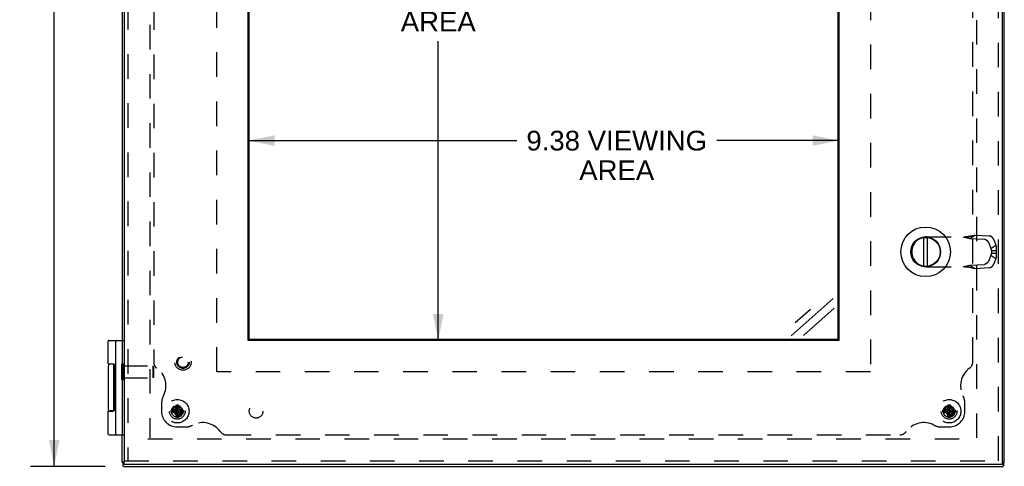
# Model space of a CAD drawing. Header units: inches. Extents: x 0 to 71, y 0 to 45.9.
# Tile 7 of 12: x 16.2 to 31.8, y 15.5 to 22.6. Entities that reach past the tile are written whole.
import ezdxf

# ---------------------------------------------------------------- set-up
doc = ezdxf.new("R2010")
doc.units = ezdxf.units.IN
doc.header["$LTSCALE"] = 3.902609
doc.header["$MEASUREMENT"] = 0
doc.linetypes.add('HIDDEN', pattern=[0.2, 0.1, -0.1])
doc.layers.get('0').update_dxf_attribs({"linetype": 'CONTINUOUS'})
for name, color, linetype in [('DEFAULT_2', 8, 'HIDDEN'), ('DIMENSIONS', 7, 'CONTINUOUS'), ('DOOR_ASSEMBLY', 7, 'CONTINUOUS'), ('SUBPANEL', 7, 'CONTINUOUS')]:
    doc.layers.add(name, color=color, linetype=linetype)
doc.styles.get("Standard").update_dxf_attribs({"font": 'arial.ttf'})
doc.dimstyles.new('DIMSTYLE_1', dxfattribs={"dimtxt": 0.313043, "dimasz": 0.417391, "dimexe": 0.09, "dimexo": 0.07, "dimgap": 0.0375, "dimtad": 0, "dimtih": 1, "dimtoh": 1, "dimzin": 4, "dimdsep": 46, "dimtxsty": 'Standard', "dimblk": '_FILLED', "dimblk1": '_FILLED', "dimblk2": '_FILLED', "dimcen": 0.09, "dimazin": 1, "dimtfac": 1, "dimtdec": 3, "dimtofl": 0, "dimtmove": 0, "dimatfit": 3, "dimldrblk": '_FILLED', "dimfxl": 0, "dimtolj": 1, "dimtzin": 4, "dimarcsym": 0})

# ---------------------------------------------------------------- blocks, each defined once
blk = doc.blocks.new('_FILLED')
at = {"color": 0, "linetype": 'ByBlock'}
blk.add_solid([(0, 0), (-1, 0.2), (-1, -0.2)], dxfattribs=at)
blk = doc.blocks.new('*D6')
at = {"layer": 'DIMENSIONS', "color": 2, "linetype": 'Continuous'}
for p, q in [((17.563, 31.541), (16.337, 31.541)), ((16.713, 31.541), (16.713, 23.854)), ((16.713, 15.541), (16.713, 23.228)), ((17.521, 15.541), (16.337, 15.541))]:
    blk.add_line(p, q, dxfattribs=at)
at = {"layer": 'DIMENSIONS', "color": 2, "linetype": 'Continuous', "xscale": 0.4173913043, "yscale": 0.4173913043, "zscale": 0.4173913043}
for p, rotation in [((16.713, 31.541), 90), ((16.713, 15.541), 270)]:
    blk.add_blockref('_FILLED', p, dxfattribs=dict(at, rotation=rotation))
at = {"layer": 'DIMENSIONS', "color": 2, "linetype": 'Continuous', "insert": (16.713, 23.698), "char_height": 0.313, "width": 1.09391, "attachment_point": 2, "line_spacing_factor": 0.9}
blk.add_mtext('16.00', dxfattribs=at)
blk = doc.blocks.new('*D7')
at = {"layer": 'DIMENSIONS', "color": 2, "linetype": 'Continuous'}
for p, q in [((22.809, 29.541), (22.809, 23.854)), ((22.809, 17.541), (22.809, 22.289))]:
    blk.add_line(p, q, dxfattribs=at)
at = {"layer": 'DIMENSIONS', "color": 2, "linetype": 'Continuous', "xscale": 0.4173913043, "yscale": 0.4173913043, "zscale": 0.4173913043}
for p, rotation in [((22.809, 29.541), 90), ((22.809, 17.541), 270)]:
    blk.add_blockref('_FILLED', p, dxfattribs=dict(at, rotation=rotation))
at = {"layer": 'DIMENSIONS', "color": 2, "linetype": 'Continuous', "insert": (22.809, 23.698), "char_height": 0.313, "width": 1.89106, "attachment_point": 2, "line_spacing_factor": 0.9}
blk.add_mtext('12.00\\PVIEWING\\PAREA', dxfattribs=at)
blk = doc.blocks.new('*D8')
at = {"layer": 'DIMENSIONS', "color": 2, "linetype": 'Continuous'}
for p, q in [((19.793, 20.712), (24.054, 20.712)), ((29.168, 20.712), (27.23, 20.712))]:
    blk.add_line(p, q, dxfattribs=at)
at = {"layer": 'DIMENSIONS', "color": 2, "linetype": 'Continuous', "xscale": 0.4173913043, "yscale": 0.4173913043, "zscale": 0.4173913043, "rotation": 180}
blk.add_blockref('_FILLED', (19.793, 20.712), dxfattribs=at)
at = {"layer": 'DIMENSIONS', "color": 2, "linetype": 'Continuous', "xscale": 0.4173913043, "yscale": 0.4173913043, "zscale": 0.4173913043}
blk.add_blockref('_FILLED', (29.168, 20.712), dxfattribs=at)
at = {"layer": 'DIMENSIONS', "color": 2, "linetype": 'Continuous', "insert": (25.642, 20.868), "char_height": 0.31304, "width": 2.86278, "attachment_point": 2, "line_spacing_factor": 0.9}
blk.add_mtext('9.38 VIEWING\\PAREA', dxfattribs=at)

msp = doc.modelspace()

# ---------------------------------------------------------------- linework, layer by layer
at = {"color": 3, "linetype": 'Continuous'}
for p, q in [((31.793, 15.601), (31.793, 31.481)), ((17.793, 22.791), (17.793, 17.541)), ((17.793, 15.601), (17.793, 16.041)), ((17.814, 15.541), (17.814, 15.542)), ((17.814, 15.541), (31.773, 15.541)), ((31.773, 15.541), (31.773, 15.542))]:
    msp.add_line(p, q, dxfattribs=at)
at = {"color": 7, "linetype": 'Continuous'}
for p, q in [((17.793, 17.541), (17.793, 16.041)), ((31.768, 15.623), (31.763, 15.628)), ((17.802, 15.601), (17.793, 15.601)), ((17.802, 15.611), (17.802, 15.56)), ((31.785, 15.56), (31.785, 15.611)), ((31.793, 15.601), (31.785, 15.601))]:
    msp.add_line(p, q, dxfattribs=at)
at = {"color": 3, "linetype": 'Continuous'}
for points in [[(17.802, 15.56), (17.802, 15.56), (17.802, 15.559), (17.802, 15.558), (17.802, 15.557), (17.803, 15.556), (17.803, 15.555), (17.804, 15.554), (17.805, 15.553)], [(17.814, 15.542), (17.814, 15.542), (17.813, 15.543), (17.813, 15.544), (17.813, 15.544), (17.812, 15.545), (17.811, 15.546), (17.811, 15.547), (17.81, 15.548), (17.809, 15.549), (17.808, 15.55), (17.806, 15.552), (17.805, 15.553)], [(31.773, 15.542), (31.773, 15.542), (31.773, 15.543), (31.774, 15.544), (31.774, 15.544), (31.775, 15.545), (31.775, 15.546), (31.776, 15.547), (31.777, 15.548), (31.778, 15.549), (31.779, 15.55), (31.78, 15.552), (31.782, 15.553)], [(31.785, 15.56), (31.785, 15.56), (31.785, 15.559), (31.785, 15.558), (31.784, 15.557), (31.784, 15.556), (31.783, 15.555), (31.783, 15.554), (31.782, 15.553)]]:
    msp.add_lwpolyline(points, dxfattribs=at)
at = {"layer": 'DEFAULT_2', "color": 8, "linetype": 'HIDDEN'}
for p, q in [((18.231, 31.135), (18.231, 15.991)), ((31.356, 15.991), (31.356, 31.092)), ((17.789, 16.913), (17.789, 17.169)), ((17.789, 17.169), (17.807, 17.169)), ((17.807, 16.913), (17.807, 17.169)), ((17.807, 17.135), (18.279, 17.135)), ((18.289, 17.125), (18.279, 17.135)), ((18.279, 17.135), (18.279, 16.947)), ((18.289, 17.125), (18.289, 16.957)), ((17.789, 16.913), (17.807, 16.913)), ((17.807, 16.947), (18.279, 16.947)), ((18.289, 16.957), (18.279, 16.947)), ((18.569, 16.432), (18.768, 16.401)), ((18.569, 16.432), (18.57, 16.432)), ((18.569, 16.401), (18.768, 16.432)), ((18.57, 16.432), (18.6, 16.432)), ((18.668, 16.416), (18.594, 16.416)), ((18.6, 16.432), (18.633, 16.451)), ((18.6, 16.432), (18.737, 16.401)), ((18.6, 16.401), (18.737, 16.432)), ((18.633, 16.451), (18.653, 16.485)), ((18.703, 16.382), (18.633, 16.451)), ((18.633, 16.382), (18.703, 16.451)), ((18.684, 16.317), (18.653, 16.516)), ((18.653, 16.515), (18.653, 16.516)), ((18.653, 16.317), (18.684, 16.516)), ((18.653, 16.485), (18.653, 16.515)), ((18.684, 16.348), (18.653, 16.485)), ((18.653, 16.348), (18.684, 16.485)), ((18.668, 16.322), (18.668, 16.416)), ((18.684, 16.516), (18.684, 16.515)), ((18.684, 16.515), (18.684, 16.485)), ((18.684, 16.485), (18.703, 16.451)), ((18.703, 16.451), (18.737, 16.432)), ((18.737, 16.432), (18.767, 16.432)), ((18.767, 16.432), (18.768, 16.432)), ((30.819, 16.401), (31.018, 16.432)), ((30.819, 16.432), (30.82, 16.432)), ((30.819, 16.432), (31.018, 16.401)), ((30.82, 16.432), (30.85, 16.432)), ((30.918, 16.416), (30.844, 16.416)), ((30.85, 16.432), (30.883, 16.451)), ((30.85, 16.401), (30.987, 16.432)), ((30.85, 16.432), (30.987, 16.401)), ((30.883, 16.451), (30.903, 16.485)), ((30.883, 16.451), (30.953, 16.382)), ((30.883, 16.382), (30.953, 16.451)), ((30.934, 16.317), (30.903, 16.516)), ((30.903, 16.515), (30.903, 16.516)), ((30.903, 16.317), (30.934, 16.516)), ((30.903, 16.485), (30.903, 16.515)), ((30.934, 16.348), (30.903, 16.485)), ((30.903, 16.348), (30.934, 16.485)), ((30.918, 16.322), (30.918, 16.416)), ((30.934, 16.516), (30.934, 16.515)), ((30.934, 16.515), (30.934, 16.485)), ((30.934, 16.485), (30.953, 16.451)), ((30.953, 16.451), (30.987, 16.432)), ((30.987, 16.432), (31.017, 16.432)), ((31.017, 16.432), (31.018, 16.432)), ((18.57, 16.401), (18.569, 16.401)), ((18.6, 16.401), (18.57, 16.401)), ((18.633, 16.382), (18.6, 16.401)), ((18.653, 16.348), (18.633, 16.382)), ((18.653, 16.318), (18.653, 16.348)), ((18.653, 16.317), (18.653, 16.318)), ((18.703, 16.382), (18.684, 16.348)), ((18.684, 16.348), (18.684, 16.318)), ((18.684, 16.318), (18.684, 16.317)), ((18.737, 16.401), (18.703, 16.382)), ((18.767, 16.401), (18.737, 16.401)), ((18.768, 16.401), (18.767, 16.401)), ((30.82, 16.401), (30.819, 16.401)), ((30.85, 16.401), (30.82, 16.401)), ((30.883, 16.382), (30.85, 16.401)), ((30.903, 16.348), (30.883, 16.382)), ((30.903, 16.318), (30.903, 16.348)), ((30.903, 16.317), (30.903, 16.318)), ((30.953, 16.382), (30.934, 16.348)), ((30.934, 16.348), (30.934, 16.318)), ((30.934, 16.318), (30.934, 16.317)), ((30.987, 16.401), (30.953, 16.382)), ((31.017, 16.401), (30.987, 16.401)), ((31.018, 16.401), (31.017, 16.401)), ((18.2, 15.979), (31.387, 15.979))]:
    msp.add_line(p, q, dxfattribs=at)
for points in [[(18.569, 16.416), (18.569, 16.419), (18.569, 16.422), (18.569, 16.424), (18.569, 16.427), (18.569, 16.429), (18.569, 16.432)], [(18.569, 16.401), (18.569, 16.404), (18.569, 16.406), (18.569, 16.409), (18.569, 16.411), (18.569, 16.414), (18.569, 16.416)], [(18.583, 16.413), (18.582, 16.409), (18.582, 16.405), (18.581, 16.4), (18.581, 16.395), (18.581, 16.39), (18.582, 16.385), (18.583, 16.38), (18.584, 16.374)], [(18.583, 16.413), (18.586, 16.414), (18.589, 16.415), (18.592, 16.416), (18.594, 16.416)], [(18.653, 16.516), (18.658, 16.516), (18.663, 16.516), (18.668, 16.516), (18.673, 16.516), (18.679, 16.516), (18.684, 16.516)], [(18.768, 16.432), (18.768, 16.429), (18.768, 16.427), (18.768, 16.424), (18.768, 16.422), (18.768, 16.419), (18.768, 16.416)], [(18.768, 16.416), (18.768, 16.414), (18.768, 16.411), (18.768, 16.409), (18.768, 16.406), (18.768, 16.404), (18.768, 16.401)], [(30.819, 16.416), (30.819, 16.419), (30.819, 16.422), (30.819, 16.424), (30.819, 16.427), (30.819, 16.429), (30.819, 16.432)], [(30.819, 16.401), (30.819, 16.404), (30.819, 16.406), (30.819, 16.409), (30.819, 16.411), (30.819, 16.414), (30.819, 16.416)], [(30.833, 16.413), (30.832, 16.409), (30.832, 16.405), (30.831, 16.4), (30.831, 16.395), (30.831, 16.39), (30.832, 16.385), (30.833, 16.38), (30.834, 16.374)], [(30.833, 16.413), (30.836, 16.414), (30.839, 16.415), (30.842, 16.416), (30.844, 16.416)], [(30.903, 16.516), (30.908, 16.516), (30.913, 16.516), (30.918, 16.516), (30.923, 16.516), (30.929, 16.516), (30.934, 16.516)], [(31.018, 16.432), (31.018, 16.429), (31.018, 16.427), (31.018, 16.424), (31.018, 16.422), (31.018, 16.419), (31.018, 16.416)], [(31.018, 16.416), (31.018, 16.414), (31.018, 16.411), (31.018, 16.409), (31.018, 16.406), (31.018, 16.404), (31.018, 16.401)], [(18.684, 16.317), (18.679, 16.317), (18.673, 16.317), (18.668, 16.317), (18.663, 16.317), (18.658, 16.317), (18.653, 16.317)], [(30.934, 16.317), (30.929, 16.317), (30.923, 16.317), (30.918, 16.317), (30.913, 16.317), (30.908, 16.317), (30.903, 16.317)]]:
    msp.add_lwpolyline(points, dxfattribs=at)
for centre, radius in [((18.668, 16.416), 0.186), ((30.918, 16.416), 0.186), ((18.668, 16.416), 0.094), ((30.918, 16.416), 0.094)]:
    msp.add_circle(centre, radius, dxfattribs=at)
for centre, radius, end in [((18.668, 16.416), 0.085, 182.1618), ((18.668, 16.416), 0.074, 180), ((30.918, 16.416), 0.085, 182.1618), ((30.918, 16.416), 0.074, 180)]:
    msp.add_arc(centre, radius, 270, end, dxfattribs=at)
at = {"layer": 'DIMENSIONS', "color": 7, "linetype": 'Continuous'}
for p, q in [((28.41, 17.613), (29.079, 18.208)), ((28.473, 17.822), (28.716, 18.038)), ((29.093, 18.05), (28.608, 17.62))]:
    msp.add_line(p, q, dxfattribs=at)
at = {"layer": 'DOOR_ASSEMBLY', "color": 3, "linetype": 'Continuous'}
for p, q in [((17.823, 31.451), (17.823, 15.631)), ((31.763, 15.631), (31.763, 31.451)), ((19.793, 17.541), (19.793, 29.541)), ((29.168, 29.541), (29.168, 17.541)), ((29.168, 17.541), (19.793, 17.541)), ((31.763, 15.571), (17.823, 15.571))]:
    msp.add_line(p, q, dxfattribs=at)
at = {"layer": 'DOOR_ASSEMBLY', "color": 8, "linetype": 'HIDDEN'}
for p, q in [((17.883, 31.451), (17.883, 15.631)), ((31.703, 15.631), (31.703, 31.451)), ((19.293, 17.041), (19.293, 30.041)), ((29.668, 30.041), (29.668, 17.041)), ((30.561, 19.183), (31.214, 19.183)), ((31.244, 19.16), (31.326, 19.211)), ((31.244, 19.16), (31.477, 19.146)), ((31.326, 19.211), (31.559, 19.198)), ((31.553, 19.073), (31.578, 19.001)), ((31.634, 19.125), (31.659, 19.053)), ((30.325, 18.947), (30.325, 18.946)), ((31.578, 19.001), (31.659, 19.053)), ((31.588, 18.969), (31.664, 18.969)), ((31.588, 18.969), (31.588, 18.924)), ((31.588, 18.924), (31.664, 18.924)), ((31.664, 18.969), (31.664, 18.924)), ((31.578, 18.891), (31.553, 18.82)), ((31.578, 18.891), (31.659, 18.84)), ((31.659, 18.84), (31.634, 18.768)), ((30.561, 18.71), (31.214, 18.71)), ((31.244, 18.733), (31.477, 18.746)), ((31.244, 18.733), (31.326, 18.681)), ((31.249, 18.701), (31.262, 18.698)), ((31.262, 18.698), (31.273, 18.695)), ((31.326, 18.681), (31.559, 18.695)), ((29.668, 17.041), (19.293, 17.041)), ((17.823, 15.631), (31.763, 15.631))]:
    msp.add_line(p, q, dxfattribs=at)
at = {"layer": 'DOOR_ASSEMBLY', "color": 7, "linetype": 'Continuous'}
for p, q in [((19.808, 17.557), (19.808, 29.526)), ((29.152, 29.526), (29.152, 17.557)), ((30.515, 18.718), (30.515, 19.174)), ((30.575, 18.718), (30.575, 19.174)), ((17.573, 17.166), (17.573, 17.528)), ((17.586, 17.541), (17.823, 17.541)), ((17.693, 16.054), (17.693, 17.528)), ((29.152, 17.557), (19.808, 17.557)), ((17.573, 17.131), (17.573, 16.451)), ((17.657, 17.161), (17.603, 17.161)), ((17.652, 17.165), (17.652, 17.161)), ((17.658, 16.426), (17.658, 17.156)), ((17.683, 16.418), (17.683, 17.167)), ((17.693, 17.167), (17.683, 17.167)), ((17.693, 17.162), (17.683, 17.162)), ((17.693, 17.064), (17.683, 17.064)), ((17.693, 16.916), (17.683, 16.916)), ((17.693, 16.681), (17.683, 16.681)), ((17.693, 16.667), (17.683, 16.667)), ((17.573, 16.054), (17.573, 16.416)), ((17.573, 16.416), (17.643, 16.416)), ((17.657, 16.421), (17.603, 16.421)), ((17.652, 16.421), (17.652, 16.418)), ((17.693, 16.418), (17.683, 16.418)), ((17.586, 16.041), (17.823, 16.041)), ((17.823, 15.571), (17.823, 15.631)), ((31.763, 15.571), (31.763, 15.631))]:
    msp.add_line(p, q, dxfattribs=at)
at = {"layer": 'DOOR_ASSEMBLY', "color": 8, "linetype": 'HIDDEN'}
for points in [[(31.138, 19.183), (31.152, 19.18), (31.165, 19.177), (31.179, 19.174), (31.192, 19.172), (31.206, 19.169), (31.219, 19.166), (31.232, 19.163), (31.244, 19.16)], [(31.262, 19.195), (31.255, 19.193), (31.249, 19.192), (31.242, 19.19), (31.235, 19.189), (31.229, 19.188), (31.222, 19.187), (31.215, 19.186), (31.209, 19.185), (31.202, 19.184), (31.195, 19.184), (31.188, 19.183), (31.182, 19.183), (31.175, 19.183), (31.169, 19.183)], [(31.214, 19.183), (31.223, 19.185), (31.231, 19.187), (31.24, 19.189), (31.249, 19.192), (31.273, 19.198)], [(31.273, 19.198), (31.281, 19.2), (31.289, 19.202), (31.297, 19.204), (31.304, 19.206), (31.312, 19.208), (31.319, 19.21), (31.326, 19.211)], [(31.477, 19.146), (31.479, 19.146), (31.48, 19.146), (31.482, 19.146), (31.484, 19.146), (31.485, 19.145), (31.487, 19.145), (31.489, 19.144), (31.491, 19.144), (31.492, 19.143), (31.494, 19.142), (31.496, 19.141), (31.498, 19.14), (31.499, 19.139), (31.501, 19.138), (31.503, 19.137), (31.505, 19.136), (31.507, 19.135), (31.508, 19.134), (31.51, 19.133), (31.512, 19.131), (31.514, 19.13), (31.515, 19.128), (31.517, 19.127), (31.519, 19.125), (31.521, 19.124), (31.522, 19.122), (31.524, 19.12), (31.526, 19.119), (31.527, 19.117), (31.529, 19.115), (31.53, 19.113), (31.532, 19.111), (31.533, 19.109), (31.535, 19.107), (31.536, 19.105), (31.538, 19.103), (31.539, 19.101), (31.54, 19.099), (31.542, 19.097), (31.543, 19.095), (31.544, 19.093), (31.545, 19.091), (31.546, 19.088), (31.547, 19.086), (31.548, 19.084), (31.549, 19.082), (31.55, 19.08), (31.551, 19.077), (31.552, 19.075), (31.553, 19.073)], [(31.634, 19.125), (31.634, 19.127), (31.633, 19.129), (31.632, 19.131), (31.631, 19.133), (31.63, 19.136), (31.629, 19.138), (31.628, 19.14), (31.627, 19.142), (31.626, 19.144), (31.624, 19.147), (31.623, 19.149), (31.622, 19.151), (31.62, 19.153), (31.619, 19.155), (31.618, 19.157), (31.616, 19.159), (31.615, 19.161), (31.613, 19.163), (31.612, 19.165), (31.61, 19.167), (31.609, 19.168), (31.607, 19.17), (31.605, 19.172), (31.604, 19.174), (31.602, 19.175), (31.6, 19.177), (31.599, 19.179), (31.597, 19.18), (31.595, 19.182), (31.593, 19.183), (31.592, 19.184), (31.59, 19.186), (31.588, 19.187), (31.586, 19.188), (31.585, 19.189), (31.583, 19.19), (31.581, 19.191), (31.579, 19.192), (31.577, 19.193), (31.576, 19.194), (31.574, 19.195), (31.572, 19.195), (31.57, 19.196), (31.569, 19.196), (31.567, 19.197), (31.565, 19.197), (31.564, 19.198), (31.562, 19.198), (31.56, 19.198), (31.559, 19.198)], [(31.578, 19.001), (31.579, 18.999), (31.58, 18.997), (31.581, 18.995), (31.582, 18.992), (31.583, 18.99), (31.583, 18.988), (31.584, 18.985), (31.585, 18.983), (31.586, 18.981), (31.586, 18.978), (31.587, 18.976), (31.587, 18.973), (31.588, 18.971), (31.588, 18.969)], [(31.588, 18.924), (31.588, 18.922), (31.587, 18.919), (31.587, 18.917), (31.586, 18.915), (31.586, 18.912), (31.585, 18.91), (31.584, 18.908), (31.583, 18.905), (31.583, 18.903), (31.582, 18.9), (31.581, 18.898), (31.58, 18.896), (31.579, 18.894), (31.578, 18.891)], [(31.659, 19.053), (31.66, 19.049), (31.661, 19.045), (31.662, 19.041), (31.662, 19.037), (31.663, 19.033), (31.664, 19.029), (31.664, 19.025), (31.665, 19.02), (31.665, 19.016), (31.665, 19.012), (31.665, 19.008), (31.666, 19.003), (31.666, 18.999), (31.666, 18.995), (31.666, 18.99), (31.666, 18.986), (31.665, 18.982), (31.665, 18.977), (31.665, 18.973), (31.664, 18.969)], [(31.664, 18.924), (31.665, 18.919), (31.665, 18.915), (31.665, 18.91), (31.666, 18.905), (31.666, 18.9), (31.666, 18.895), (31.666, 18.89), (31.666, 18.886), (31.665, 18.881), (31.665, 18.876), (31.665, 18.871), (31.664, 18.867), (31.663, 18.862), (31.663, 18.858), (31.662, 18.853), (31.661, 18.849), (31.66, 18.844), (31.659, 18.84)], [(31.553, 18.82), (31.552, 18.818), (31.551, 18.816), (31.55, 18.813), (31.549, 18.811), (31.548, 18.809), (31.547, 18.807), (31.546, 18.805), (31.545, 18.802), (31.544, 18.8), (31.543, 18.798), (31.542, 18.796), (31.54, 18.794), (31.539, 18.792), (31.538, 18.79), (31.536, 18.788), (31.535, 18.786), (31.533, 18.784), (31.532, 18.782), (31.53, 18.78), (31.529, 18.778), (31.527, 18.776), (31.526, 18.774), (31.524, 18.773), (31.522, 18.771), (31.521, 18.769), (31.519, 18.768), (31.517, 18.766), (31.515, 18.764), (31.514, 18.763), (31.512, 18.762), (31.51, 18.76), (31.508, 18.759), (31.507, 18.758), (31.505, 18.757), (31.503, 18.755), (31.501, 18.754), (31.499, 18.753), (31.498, 18.752), (31.496, 18.752), (31.494, 18.751), (31.492, 18.75), (31.491, 18.749), (31.489, 18.749), (31.487, 18.748), (31.485, 18.748), (31.484, 18.747), (31.482, 18.747), (31.48, 18.747), (31.479, 18.747), (31.477, 18.746)], [(31.559, 18.695), (31.56, 18.695), (31.562, 18.695), (31.564, 18.695), (31.565, 18.696), (31.567, 18.696), (31.569, 18.696), (31.57, 18.697), (31.572, 18.698), (31.574, 18.698), (31.576, 18.699), (31.577, 18.7), (31.579, 18.701), (31.581, 18.702), (31.583, 18.703), (31.585, 18.704), (31.586, 18.705), (31.588, 18.706), (31.59, 18.707), (31.592, 18.709), (31.593, 18.71), (31.595, 18.711), (31.597, 18.713), (31.599, 18.714), (31.6, 18.716), (31.602, 18.717), (31.604, 18.719), (31.605, 18.721), (31.607, 18.723), (31.609, 18.724), (31.61, 18.726), (31.612, 18.728), (31.613, 18.73), (31.615, 18.732), (31.616, 18.734), (31.618, 18.736), (31.619, 18.738), (31.62, 18.74), (31.622, 18.742), (31.623, 18.744), (31.624, 18.746), (31.626, 18.748), (31.627, 18.751), (31.628, 18.753), (31.629, 18.755), (31.63, 18.757), (31.631, 18.759), (31.632, 18.762), (31.633, 18.764), (31.634, 18.766), (31.634, 18.768)], [(31.138, 18.71), (31.152, 18.713), (31.165, 18.716), (31.179, 18.718), (31.192, 18.721), (31.206, 18.724), (31.219, 18.727), (31.232, 18.73), (31.244, 18.733)], [(31.169, 18.71), (31.175, 18.71), (31.182, 18.71), (31.188, 18.71), (31.195, 18.709), (31.202, 18.709), (31.209, 18.708), (31.215, 18.707), (31.222, 18.706), (31.229, 18.705), (31.235, 18.704), (31.242, 18.702), (31.249, 18.701), (31.255, 18.699), (31.262, 18.698)], [(31.214, 18.71), (31.223, 18.708), (31.231, 18.706), (31.24, 18.703), (31.249, 18.701)], [(31.273, 18.695), (31.281, 18.693), (31.289, 18.691), (31.297, 18.689), (31.304, 18.687), (31.312, 18.685), (31.319, 18.683), (31.326, 18.681)]]:
    msp.add_lwpolyline(points, dxfattribs=at)
at = {"layer": 'DOOR_ASSEMBLY', "color": 7, "linetype": 'Continuous'}
for points in [[(17.573, 17.166), (17.643, 17.166), (17.643, 17.166), (17.644, 17.166), (17.645, 17.166), (17.645, 17.166), (17.646, 17.166), (17.646, 17.166), (17.647, 17.166), (17.647, 17.166), (17.648, 17.166), (17.648, 17.166), (17.648, 17.166), (17.649, 17.166), (17.649, 17.166), (17.65, 17.166), (17.65, 17.166), (17.65, 17.166), (17.651, 17.166), (17.651, 17.165), (17.651, 17.165), (17.652, 17.165), (17.652, 17.165), (17.652, 17.165), (17.652, 17.165), (17.653, 17.165), (17.653, 17.165), (17.653, 17.165), (17.653, 17.164), (17.653, 17.164), (17.654, 17.164), (17.654, 17.164), (17.654, 17.164), (17.654, 17.164), (17.654, 17.164), (17.655, 17.164), (17.655, 17.164), (17.655, 17.163), (17.655, 17.163), (17.655, 17.163), (17.655, 17.163), (17.656, 17.163), (17.656, 17.163), (17.656, 17.163), (17.656, 17.163), (17.656, 17.162), (17.656, 17.162), (17.656, 17.162), (17.656, 17.162), (17.656, 17.162), (17.657, 17.162), (17.657, 17.162), (17.657, 17.162), (17.657, 17.161), (17.657, 17.161), (17.657, 17.161), (17.657, 17.161), (17.657, 17.161), (17.657, 17.161), (17.657, 17.161), (17.657, 17.161), (17.657, 17.161), (17.657, 17.16), (17.658, 17.16), (17.658, 17.16), (17.658, 17.16), (17.658, 17.16), (17.658, 17.16), (17.658, 17.16), (17.658, 17.16), (17.658, 17.159), (17.658, 17.159), (17.658, 17.159), (17.658, 17.159), (17.658, 17.159), (17.658, 17.159), (17.658, 17.159), (17.658, 17.159), (17.658, 17.159), (17.658, 17.158), (17.658, 17.158), (17.658, 17.158), (17.658, 17.158), (17.658, 17.158), (17.658, 17.158), (17.658, 17.158), (17.658, 17.158), (17.658, 17.158), (17.658, 17.157), (17.658, 17.157), (17.658, 17.157), (17.658, 17.157), (17.658, 17.157), (17.658, 17.157), (17.658, 17.157), (17.658, 17.157), (17.658, 17.157), (17.658, 17.157), (17.658, 17.156)], [(17.658, 16.426), (17.658, 16.426), (17.658, 16.426), (17.658, 16.426), (17.658, 16.426), (17.658, 16.426), (17.658, 16.426), (17.658, 16.426), (17.658, 16.426), (17.658, 16.425), (17.658, 16.425), (17.658, 16.425), (17.658, 16.425), (17.658, 16.425), (17.658, 16.425), (17.658, 16.425), (17.658, 16.425), (17.658, 16.425), (17.658, 16.424), (17.658, 16.424), (17.658, 16.424), (17.658, 16.424), (17.658, 16.424), (17.658, 16.424), (17.658, 16.424), (17.658, 16.424), (17.658, 16.424), (17.658, 16.423), (17.658, 16.423), (17.658, 16.423), (17.658, 16.423), (17.658, 16.423), (17.658, 16.423), (17.658, 16.423), (17.658, 16.423), (17.658, 16.423), (17.657, 16.422), (17.657, 16.422), (17.657, 16.422), (17.657, 16.422), (17.657, 16.422), (17.657, 16.422), (17.657, 16.422), (17.657, 16.422), (17.657, 16.421), (17.657, 16.421), (17.657, 16.421), (17.657, 16.421), (17.657, 16.421), (17.656, 16.421), (17.656, 16.421), (17.656, 16.421), (17.656, 16.421), (17.656, 16.42), (17.656, 16.42), (17.656, 16.42), (17.656, 16.42), (17.656, 16.42), (17.655, 16.42), (17.655, 16.42), (17.655, 16.42), (17.655, 16.419), (17.655, 16.419), (17.655, 16.419), (17.654, 16.419), (17.654, 16.419), (17.654, 16.419), (17.654, 16.419), (17.654, 16.419), (17.653, 16.418), (17.653, 16.418), (17.653, 16.418), (17.653, 16.418), (17.653, 16.418), (17.652, 16.418), (17.652, 16.418), (17.652, 16.418), (17.652, 16.418), (17.651, 16.418), (17.651, 16.417), (17.651, 16.417), (17.65, 16.417), (17.65, 16.417), (17.65, 16.417), (17.649, 16.417), (17.649, 16.417), (17.648, 16.417), (17.648, 16.417), (17.648, 16.417), (17.647, 16.417), (17.647, 16.417), (17.646, 16.417), (17.646, 16.417), (17.645, 16.416), (17.645, 16.416), (17.644, 16.416), (17.643, 16.416), (17.643, 16.416)]]:
    msp.add_lwpolyline(points, dxfattribs=at)
for radius in [0.394, 0.237, 0.23]:
    msp.add_circle((30.545, 18.946), radius, dxfattribs=at)
at = {"layer": 'DOOR_ASSEMBLY', "color": 8, "linetype": 'HIDDEN'}
for radius in [0.128, 0.0981, 0.094, 0.084]:
    msp.add_circle((18.758, 17.194), radius, dxfattribs=at)
for centre, start, end in [((30.561, 18.947), 90, 180), ((30.561, 18.946), 180, 270)]:
    msp.add_arc(centre, 0.236, start, end, dxfattribs=at)
at = {"layer": 'DOOR_ASSEMBLY', "color": 7, "linetype": 'Continuous'}
for centre, radius, start, end in [((17.586, 17.528), 0.013, 90, 180), ((17.706, 17.528), 0.013, 90, 180), ((17.603, 17.131), 0.03, 90, 180), ((17.603, 16.451), 0.03, 180, 270), ((17.586, 16.054), 0.013, 180, 270), ((17.706, 16.054), 0.013, 180, 270)]:
    msp.add_arc(centre, radius, start, end, dxfattribs=at)
at = {"layer": 'SUBPANEL', "color": 8, "linetype": 'HIDDEN'}
for p, q in [((18.293, 29.884), (18.293, 17.199)), ((31.293, 17.199), (31.293, 29.884)), ((18.418, 16.541), (18.418, 16.416)), ((31.168, 16.416), (31.168, 16.541)), ((18.668, 16.166), (18.793, 16.166)), ((30.793, 16.166), (30.918, 16.166)), ((19.451, 16.041), (30.136, 16.041))]:
    msp.add_line(p, q, dxfattribs=at)
for centre, radius in [((18.668, 16.416), 0.125), ((19.918, 16.416), 0.109), ((30.918, 16.416), 0.125)]:
    msp.add_circle(centre, radius, dxfattribs=at)
for centre, radius, start, end in [((18.418, 17.199), 0.125, 180, 234.1013), ((31.168, 17.199), 0.125, 305.8987, 360), ((18.143, 16.819), 0.344, 332.1089, 54.1013), ((31.443, 16.819), 0.344, 125.8987, 207.8911), ((18.668, 16.541), 0.25, 152.1089, 180), ((30.918, 16.541), 0.25, 0, 27.8911), ((18.668, 16.416), 0.25, 180, 270), ((30.918, 16.416), 0.25, 270, 360), ((18.793, 16.416), 0.25, 270, 297.8911), ((19.071, 15.891), 0.344, 35.8987, 117.8911), ((30.515, 15.891), 0.344, 62.1089, 144.1013), ((30.793, 16.416), 0.25, 242.1089, 270), ((19.451, 16.166), 0.125, 215.8987, 270), ((30.136, 16.166), 0.125, 270, 324.1013)]:
    msp.add_arc(centre, radius, start, end, dxfattribs=at)

# ---------------------------------------------------------------- dimensions: what is measured, and where the dimension line sits
at = {"layer": 'DIMENSIONS', "color": 2, "linetype": 'Continuous'}
dim = msp.add_linear_dim(base=(16.713, 31.541), p1=(17.591, 15.541), p2=(17.633, 31.541), angle=90, dimstyle='DIMSTYLE_1', dxfattribs=at)
dim.commit()
dim.dimension.update_dxf_attribs({"geometry": '*D6', "text_midpoint": (16.726, 23.54), "dimtype": 160})
for base, p1, p2, angle, text, picture, middle in [((22.809, 17.541), (19.793, 29.541), (19.793, 17.541), 270, '<>\\PVIEWING\\PAREA', '*D7', (22.809, 23.072)), ((19.792752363, 20.711541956), (29.167752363, 17.541419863), (19.792752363, 17.541419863), 180, '<> VIEWING\\PAREA', '*D8', (25.64190942, 20.476759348))]:
    dim = msp.add_linear_dim(base=base, p1=p1, p2=p2, angle=angle, text=text, dimstyle='DIMSTYLE_1', dxfattribs=at)
    dim.commit()
    dim.dimension.update_dxf_attribs({"geometry": picture, "text_midpoint": middle, "dimtype": 160})

doc.saveas('drawing.dxf')
